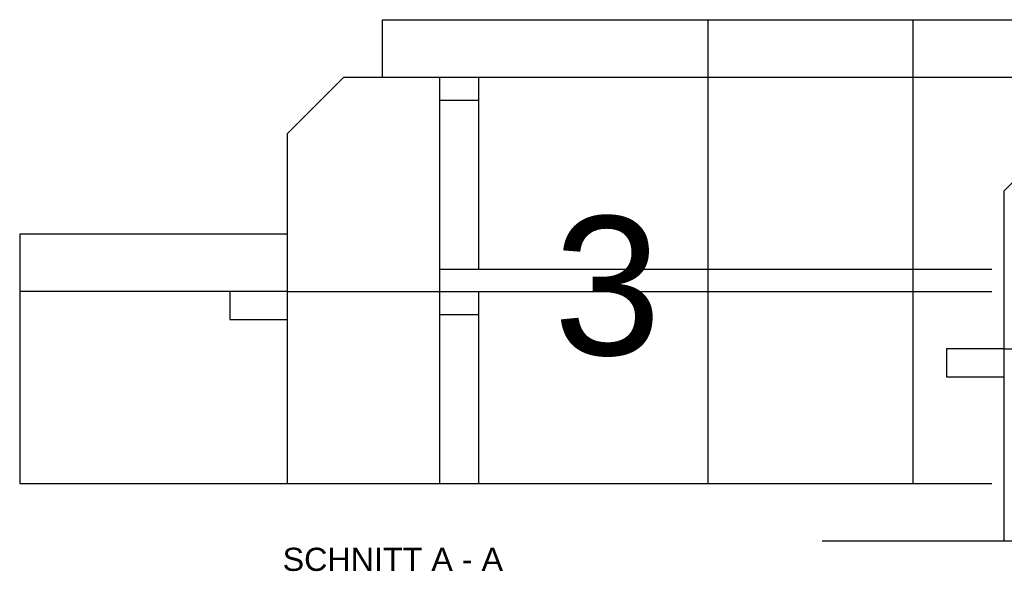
# Model space of a CAD drawing. Header units: metres. Extents: x -6.6 to 27.8, y 2.8 to 14.
# Tile 1 of 4: x -6.6 to 6.3, y 6.8 to 14. Entities that reach past the tile are written whole.
import ezdxf

# ---------------------------------------------------------------- set-up
doc = ezdxf.new("R2010")
doc.units = ezdxf.units.M
doc.layers.add('003ARCH_A', color=7, linetype='Continuous')
doc.layers.add('0ARA_TXT', color=7, linetype='Continuous')
doc.styles.add('ARIAL', font='arial.ttf')
doc.styles.add('Arial Narrow', font='arial.ttf')

msp = doc.modelspace()

# ---------------------------------------------------------------- linework, layer by layer
at = {"layer": '003ARCH_A', "color": 7}
for p, q in [((-1.841, 14.0109), (2.4141, 14.0109)), ((-1.841, 13.2609), (-1.841, 14.0109)), ((-1.841, 14.0109), (2.4141, 14.0109)), ((-1.841, 13.2609), (-1.841, 14.0109)), ((2.4141, 14.0109), (2.4141, 7.9509)), ((2.4141, 14.0109), (5.0941, 14.0109)), ((2.4141, 14.0109), (2.4141, 7.9509)), ((2.4141, 14.0109), (5.0941, 14.0109)), ((5.0941, 14.0109), (5.0941, 7.9509)), ((5.0941, 14.0109), (12.7991, 14.0109)), ((5.0941, 14.0109), (5.0941, 7.9509)), ((5.0941, 14.0109), (12.7991, 14.0109)), ((-3.0859, 12.5209), (-2.3459, 13.2609)), ((-3.0859, 12.5209), (-2.3459, 13.2609)), ((-2.3459, 13.2609), (2.4141, 13.2609)), ((-2.3459, 13.2609), (-1.841, 13.2609)), ((-2.3459, 13.2609), (2.4141, 13.2609)), ((-2.3459, 13.2609), (-1.841, 13.2609)), ((-1.0959, 13.2609), (-1.0959, 7.9509)), ((-1.0959, 13.2609), (-1.0959, 7.9509)), ((-0.5859, 13.2609), (-0.5859, 10.7509)), ((-0.5859, 13.2609), (-0.5859, 10.7509)), ((2.4141, 13.2609), (5.0941, 13.2609)), ((2.4141, 13.2609), (5.0941, 13.2609)), ((5.0941, 13.2609), (7.5287, 13.2609)), ((5.0941, 13.2609), (7.5287, 13.2609)), ((-1.0959, 12.9609), (-0.5859, 12.9609)), ((-1.0959, 12.9609), (-0.5859, 12.9609)), ((-3.0859, 12.5209), (-3.0859, 7.9509)), ((-3.0859, 12.5209), (-3.0859, 7.9509)), ((6.2838, 11.7709), (7.0238, 12.5109)), ((6.2838, 11.7709), (7.0238, 12.5109)), ((6.2838, 11.7709), (6.2838, 7.2009)), ((6.2838, 11.7709), (6.2838, 7.2009)), ((-6.5859, 11.2109), (-6.5859, 7.9509)), ((-3.0859, 11.2109), (-6.5859, 11.2109)), ((-6.5859, 11.2109), (-6.5859, 7.9509)), ((-3.0859, 11.2109), (-6.5859, 11.2109)), ((-1.0959, 10.7509), (2.4141, 10.7509)), ((-1.0959, 10.7509), (2.4141, 10.7509)), ((2.4141, 10.7509), (5.0941, 10.7509)), ((2.4141, 10.7509), (5.0941, 10.7509)), ((5.0941, 10.7509), (6.1304, 10.7509)), ((5.0941, 10.7509), (6.1304, 10.7509)), ((-3.8359, 10.4609), (-6.5859, 10.4609)), ((-3.8359, 10.4609), (-6.5859, 10.4609)), ((-3.0859, 10.4609), (-3.8359, 10.4609)), ((-3.8359, 10.4609), (-3.8359, 10.0959)), ((-3.0859, 10.4609), (-3.8359, 10.4609)), ((-3.8359, 10.4609), (-3.8359, 10.0959)), ((-3.0859, 10.4609), (2.4141, 10.4609)), ((-3.0859, 10.4609), (2.4141, 10.4609)), ((-0.5859, 10.4609), (-0.5859, 7.9509)), ((-0.5859, 10.4609), (-0.5859, 7.9509)), ((2.4141, 10.4609), (5.0941, 10.4609)), ((2.4141, 10.4609), (5.0941, 10.4609)), ((5.0941, 10.4609), (6.1304, 10.4609)), ((5.0941, 10.4609), (6.1304, 10.4609)), ((-3.8359, 10.0959), (-3.0859, 10.0959)), ((-3.8359, 10.0959), (-3.0859, 10.0959)), ((-1.0959, 10.1609), (-0.5859, 10.1609)), ((-1.0959, 10.1609), (-0.5859, 10.1609)), ((6.2838, 9.7109), (5.5338, 9.7109)), ((5.5338, 9.7109), (5.5338, 9.3459)), ((6.2838, 9.7109), (5.5338, 9.7109)), ((5.5338, 9.7109), (5.5338, 9.3459)), ((6.2838, 9.7109), (9.9304, 9.7109)), ((6.2838, 9.7109), (9.9304, 9.7109)), ((5.5338, 9.3459), (6.2838, 9.3459)), ((5.5338, 9.3459), (6.2838, 9.3459)), ((-6.5859, 7.9509), (6.1304, 7.9509)), ((-6.5859, 7.9509), (6.1304, 7.9509)), ((3.9075, 7.2009), (9.9804, 7.2009)), ((3.9075, 7.2009), (9.9804, 7.2009))]:
    msp.add_line(p, q, dxfattribs=at)

# ---------------------------------------------------------------- texts
at = {"layer": '0ARA_TXT', "color": 9, "true_color": 0xbbbbbb, "insert": (0.3959, 11.442), "char_height": 1.8124, "attachment_point": 1, "line_spacing_factor": 0.25, "style": 'Arial Narrow'}
msp.add_mtext('3', dxfattribs=at)
msp.add_mtext('3', dxfattribs=at)
at = {"layer": '0ARA_TXT', "color": 7, "insert": (-3.1473, 7.1113), "char_height": 0.302066, "width": 5.89729, "attachment_point": 1, "line_spacing_factor": 0.664766, "style": 'ARIAL'}
msp.add_mtext('SCHNITT A - A', dxfattribs=at)
msp.add_mtext('SCHNITT A - A', dxfattribs=at)

doc.saveas('drawing.dxf')
